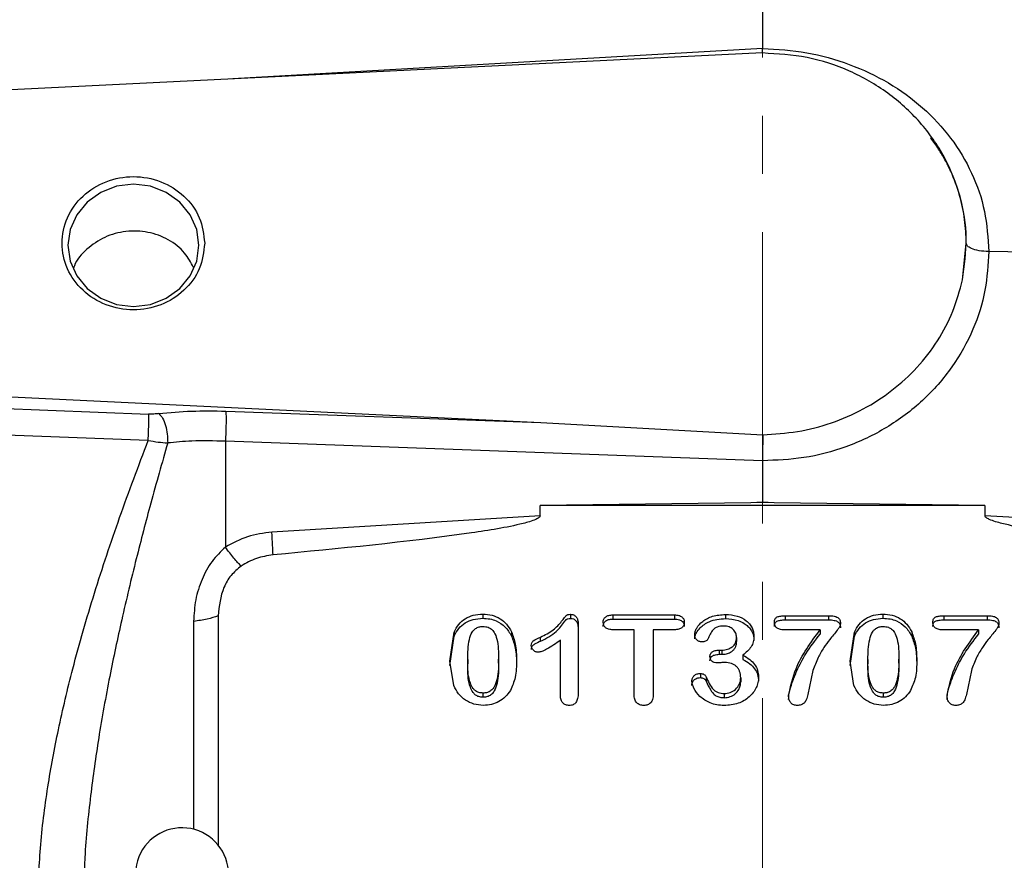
# Model space of a CAD drawing. Header units: inches. Extents: x 0.6 to 16.3, y 0.2 to 11.5.
# Tile 11 of 14: x 11.3 to 13, y 7.1 to 8.6. Entities that reach past the tile are written whole.
import ezdxf

# ---------------------------------------------------------------- set-up
doc = ezdxf.new("R2010")
doc.units = ezdxf.units.IN
doc.header["$MEASUREMENT"] = 0
doc.linetypes.add('CENTERX2', pattern=[0.8, 0.5, -0.1, 0.1, -0.1])
doc.styles.add('SLDTEXTSTYLE0', font='TXT', dxfattribs={"width": 0.75})
doc.dimstyles.new('SLDDIMSTYLE3', dxfattribs={"dimtxt": 0.137795, "dimasz": 0.14, "dimexe": 0, "dimexo": 0.0625, "dimgap": 0.034449, "dimtad": 0, "dimdec": 1, "dimlfac": 1.5, "dimrnd": 1e-09, "dimzin": 12, "dimdsep": 46, "dimtxsty": 'SLDTEXTSTYLE0', "dimblk1": 'CLOSED', "dimblk2": 'CLOSED', "dimsah": 1, "dimcen": 0.09, "dimadec": 0, "dimazin": 3, "dimtfac": 1, "dimtofl": 0, "dimtmove": 0, "dimatfit": 3, "dimldrblk": 'CLOSED', "dimfxl": 0, "dimfrac": 2, "dimtolj": 1, "dimtzin": 12, "dimarcsym": 0})

# ---------------------------------------------------------------- blocks, each defined once
blk = doc.blocks.new('_Closed')
at = {"color": 0, "linetype": 'ByBlock', "lineweight": -2}
for p, q in [((-1, 0.166667), (0, 0)), ((-1, 0.166667), (-1, -0.166667)), ((0, 0), (-1, -0.166667)), ((0, 0), (-1, 0))]:
    blk.add_line(p, q, dxfattribs=at)
blk = doc.blocks.new('_D_9')
at = {"color": 7, "linetype": 'Continuous', "lineweight": 0}
for p, q in [((14.6695, 10.3302), (14.6275, 10.3302)), ((14.6275, 10.3302), (14.6275, 10.1114)), ((14.9749, 10.3302), (15.0169, 10.3302)), ((15.0169, 10.3302), (15.0169, 10.1114)), ((15.9671, 7.7568), (15.9671, 10.1711)), ((12.5433, 10.1317), (14.5067, 10.1317)), ((15.9671, 10.1317), (15.1378, 10.1317)), ((14.6275, 10.1114), (14.6695, 10.1114)), ((15.0169, 10.1114), (14.9749, 10.1114))]:
    blk.add_line(p, q, dxfattribs=at)
at = {"color": 7, "linetype": 'Continuous', "lineweight": 18, "xscale": 0.14, "yscale": 0.14, "rotation": 180.0000000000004}
blk.add_blockref('_Closed', (12.5433, 10.1317), dxfattribs=at)
at = {"color": 7, "linetype": 'Continuous', "lineweight": 18, "xscale": 0.14, "yscale": 0.14}
blk.add_blockref('_Closed', (15.9671, 10.1317), dxfattribs=at)
at = {"color": 7, "linetype": 'Continuous', "lineweight": 18, "char_height": 0.1378, "attachment_point": 1, "style": 'SLDTEXTSTYLE0'}
for s, insert in [('130', (14.6695, 10.2891)), ('5.1', (14.6949, 10.0829))]:
    blk.add_mtext(s, dxfattribs=dict(at, insert=insert))

msp = doc.modelspace()

# ---------------------------------------------------------------- linework, layer by layer
at = {"color": 7, "linetype": 'CENTERX2', "lineweight": 18}
msp.add_line((12.5433, 3.692), (12.5433, 10.2739), dxfattribs=at)
at = {"color": 7, "linetype": 'Continuous', "lineweight": 25}
for p, q in [((12.5433, 8.5852), (12.5433, 8.5075)), ((12.5434, 8.4995), (12.5434, 8.5075)), ((12.5433, 8.4996), (10.6967, 8.4092)), ((12.8866, 8.1104), (12.8931, 8.173)), ((12.8931, 8.173), (12.8931, 8.173)), ((13.4655, 8.1519), (12.9317, 8.1586)), ((10.6967, 7.9369), (12.1629, 7.8651)), ((10.6967, 7.9109), (11.4894, 7.8798)), ((11.6218, 7.8848), (12.1629, 7.8651)), ((11.4887, 7.8345), (10.696, 7.8648)), ((12.1629, 7.8651), (12.5436, 7.8444)), ((11.6211, 7.8332), (11.6211, 7.6514)), ((12.5433, 7.7996), (11.6211, 7.8332)), ((12.5433, 7.7996), (12.5433, 7.7288)), ((12.5234, 7.7276), (12.1615, 7.723)), ((12.5433, 7.7288), (12.5234, 7.7276)), ((12.5433, 7.7278), (12.5234, 7.7276)), ((12.5433, 7.7278), (12.5433, 7.7288)), ((12.5632, 7.7276), (12.5433, 7.7288)), ((12.5632, 7.7276), (12.5433, 7.7278)), ((12.9251, 7.723), (12.5632, 7.7276)), ((12.1615, 7.7053), (12.1615, 7.723)), ((12.9251, 7.723), (12.1615, 7.723)), ((12.9251, 7.723), (12.9251, 7.7053)), ((12.1615, 7.7053), (11.7011, 7.677)), ((13.3856, 7.677), (12.9251, 7.7053)), ((11.6085, 7.5336), (11.6085, 7.138)), ((12.063, 7.5363), (12.063, 7.5292)), ((12.2137, 7.5361), (12.2137, 7.5289)), ((12.2865, 7.5351), (12.392, 7.5351)), ((12.2865, 7.5351), (12.2865, 7.528)), ((12.2865, 7.528), (12.392, 7.528)), ((12.392, 7.5351), (12.392, 7.528)), ((12.4798, 7.5358), (12.4798, 7.5287)), ((12.5824, 7.5337), (12.6568, 7.5337)), ((12.5824, 7.5337), (12.5824, 7.5265)), ((12.5824, 7.5265), (12.6568, 7.5265)), ((12.6568, 7.5337), (12.6568, 7.5265)), ((12.7501, 7.5363), (12.7501, 7.5292)), ((12.8544, 7.5337), (12.9289, 7.5337)), ((12.8544, 7.5337), (12.8544, 7.5265)), ((12.8544, 7.5265), (12.9289, 7.5265)), ((12.9289, 7.5337), (12.9289, 7.5265)), ((12.0065, 7.4554), (12.0138, 7.5055)), ((12.0138, 7.5055), (12.0138, 7.4984)), ((12.1123, 7.5059), (12.1123, 7.4987)), ((12.2268, 7.52), (12.2268, 7.4005)), ((12.3227, 7.5095), (12.2865, 7.5095)), ((12.3227, 7.3984), (12.3227, 7.5095)), ((12.3558, 7.5095), (12.3558, 7.3984)), ((12.392, 7.5095), (12.3558, 7.5095)), ((12.6422, 7.5092), (12.5824, 7.5092)), ((12.6422, 7.5092), (12.6422, 7.502)), ((12.6935, 7.4554), (12.7009, 7.5055)), ((12.7009, 7.5055), (12.7009, 7.4984)), ((12.7994, 7.5059), (12.7994, 7.4987)), ((12.9143, 7.5092), (12.8544, 7.5092)), ((12.9143, 7.5092), (12.9143, 7.502)), ((12.0065, 7.4483), (12.0138, 7.4984)), ((12.1624, 7.4898), (12.1624, 7.497)), ((12.1964, 7.3964), (12.1964, 7.4914)), ((12.4987, 7.4964), (12.4987, 7.4892)), ((12.6935, 7.4483), (12.7009, 7.4984)), ((12.469, 7.4745), (12.4735, 7.4745)), ((12.469, 7.4745), (12.469, 7.4674)), ((12.4735, 7.4745), (12.4735, 7.4674)), ((12.0132, 7.4136), (12.0065, 7.4554)), ((12.0371, 7.4585), (12.0371, 7.4513)), ((12.0902, 7.4521), (12.0902, 7.4593)), ((12.469, 7.4674), (12.4735, 7.4674)), ((12.5097, 7.4658), (12.5097, 7.4587)), ((12.7003, 7.4136), (12.6935, 7.4554)), ((12.7242, 7.4585), (12.7242, 7.4513)), ((12.7773, 7.4521), (12.7773, 7.4593)), ((12.6298, 7.4394), (12.6211, 7.3984)), ((12.9018, 7.4394), (12.8932, 7.3984)), ((12.4366, 7.4346), (12.4366, 7.4274)), ((12.4465, 7.4287), (12.4465, 7.4215)), ((12.5058, 7.4272), (12.5058, 7.42)), ((12.0636, 7.3937), (12.0636, 7.4009)), ((12.4776, 7.4), (12.4776, 7.3929)), ((12.7507, 7.3937), (12.7507, 7.4009))]:
    msp.add_line(p, q, dxfattribs=at)
at = {"color": 8, "linetype": 'Continuous', "lineweight": 25}
for p, q in [((12.5433, 8.5075), (11.634, 8.4551)), ((11.5666, 7.524), (11.5666, 7.1671))]:
    msp.add_line(p, q, dxfattribs=at)
at = {"color": 7, "linetype": 'Continuous', "lineweight": 25, "flags": 128}
msp.add_lwpolyline([(11.5757, 8.1695), (11.5719, 8.1966), (11.5606, 8.2219), (11.5428, 8.2437), (11.5195, 8.2603), (11.4924, 8.2708), (11.4633, 8.2744), (11.4342, 8.2708), (11.4071, 8.2603), (11.3838, 8.2437), (11.366, 8.2219), (11.3547, 8.1966), (11.3509, 8.1695), (11.3547, 8.1423), (11.366, 8.117), (11.3838, 8.0953), (11.4071, 8.0786), (11.4342, 8.0681), (11.4633, 8.0645), (11.4924, 8.0681), (11.5195, 8.0786), (11.5428, 8.0953), (11.5606, 8.117), (11.5719, 8.1423), (11.5757, 8.1695)], dxfattribs=at)
at = {"color": 7, "linetype": 'Continuous', "lineweight": 25}
msp.add_arc((11.5466, 7.0896), 0.08, 0, 236.8772, dxfattribs=at)
for points, knots in [([(12.5433, 8.5075), (12.5687, 8.5059), (12.6196, 8.5027), (12.693, 8.4819), (12.7606, 8.4501), (12.8197, 8.4072), (12.8683, 8.3548), (12.9042, 8.2946), (12.9273, 8.2284), (12.9302, 8.1819), (12.9317, 8.1586)], [0, 0, 0, 0, 0.126097, 0.252058, 0.377818, 0.503134, 0.627853, 0.752139, 0.876181, 1, 1, 1, 1]), ([(11.5662, 8.1314), (11.5618, 8.1401), (11.5519, 8.1592), (11.5241, 8.1806), (11.4888, 8.1937), (11.4503, 8.1951), (11.4131, 8.1849), (11.3828, 8.1638), (11.3647, 8.144), (11.361, 8.1313), (11.3606, 8.1299)], [0, 0, 0, 0, 0.118213, 0.262222, 0.406685, 0.551088, 0.695118, 0.838954, 0.982887, 1, 1, 1, 1]), ([(12.9317, 8.1586), (12.926, 8.159), (12.9146, 8.1596), (12.9019, 8.1635), (12.8945, 8.1681), (12.8935, 8.1713), (12.8931, 8.173)], [0, 0, 0, 0, 0.279848, 0.559118, 0.779509, 1, 1, 1, 1]), ([(12.9317, 8.1586), (12.9304, 8.1365), (12.9278, 8.0909), (12.9062, 8.0235), (12.8704, 7.9589), (12.82, 7.9014), (12.768, 7.8625), (12.7224, 7.838), (12.6757, 7.8187), (12.6159, 7.8025), (12.567, 7.8006), (12.5433, 7.7996)], [0, 0, 0, 0, 0.116501, 0.239952, 0.368522, 0.49982, 0.631136, 0.695512, 0.759914, 0.883429, 1, 1, 1, 1]), ([(12.5436, 7.8444), (12.5636, 7.8456), (12.6038, 7.8479), (12.6621, 7.8634), (12.7169, 7.8871), (12.7666, 7.9194), (12.8098, 7.9589), (12.845, 8.0049), (12.872, 8.0556), (12.8817, 8.0921), (12.8866, 8.1104)], [0, 0, 0, 0, 0.124979, 0.249831, 0.37492, 0.499683, 0.624787, 0.749811, 0.874943, 1, 1, 1, 1]), ([(11.4887, 7.8345), (11.4889, 7.8397), (11.4894, 7.8503), (11.4897, 7.8641), (11.4897, 7.8743), (11.4895, 7.878), (11.4894, 7.8798)], [0, 0, 0, 0, 0.279846, 0.559282, 0.779604, 1, 1, 1, 1]), ([(11.5071, 7.8805), (11.5043, 7.8802), (11.4986, 7.8797), (11.4924, 7.8798), (11.4894, 7.8798)], [0, 0, 0, 0, 0.501706, 1, 1, 1, 1]), ([(11.5071, 7.8805), (11.5255, 7.8823), (11.5624, 7.8859), (11.602, 7.8852), (11.6218, 7.8848)], [0, 0, 0, 0, 0.499968, 1, 1, 1, 1]), ([(11.5071, 7.8805), (11.5093, 7.8781), (11.5136, 7.8735), (11.5187, 7.8606), (11.5219, 7.8454), (11.522, 7.8353), (11.5221, 7.8302)], [0, 0, 0, 0, 0.250166, 0.5, 0.749834, 1, 1, 1, 1]), ([(12.5436, 7.8444), (12.5436, 7.8411), (12.5436, 7.8347), (12.5435, 7.8224), (12.5434, 7.8104), (12.5433, 7.8031), (12.5433, 7.7996)], [0, 0, 0, 0, 0.278469, 0.537955, 0.77846, 1, 1, 1, 1]), ([(11.2994, 7.0364), (11.3003, 7.0691), (11.3021, 7.1368), (11.3151, 7.2376), (11.3342, 7.3405), (11.3606, 7.4516), (11.3958, 7.5734), (11.4394, 7.7043), (11.4721, 7.7906), (11.4887, 7.8345)], [0, 0, 0, 0, 0.120024, 0.249205, 0.369646, 0.499267, 0.662186, 0.82805, 1, 1, 1, 1]), ([(11.5221, 7.8302), (11.5123, 7.7958), (11.4936, 7.73), (11.4672, 7.6287), (11.4434, 7.5296), (11.4216, 7.427), (11.4034, 7.3264), (11.3888, 7.2226), (11.3787, 7.1215), (11.3773, 7.0534), (11.3766, 7.0209)], [0, 0, 0, 0, 0.132276, 0.252755, 0.383693, 0.503714, 0.633254, 0.753564, 0.882241, 1, 1, 1, 1]), ([(11.4887, 7.8345), (11.4945, 7.8335), (11.506, 7.8315), (11.5167, 7.8306), (11.5221, 7.8302)], [0, 0, 0, 0, 0.50124, 1, 1, 1, 1]), ([(11.6211, 7.8332), (11.6016, 7.8337), (11.5674, 7.8344), (11.5357, 7.8315), (11.5221, 7.8302)], [0, 0, 0, 0, 0.569736, 1, 1, 1, 1]), ([(12.1615, 7.7053), (12.1615, 7.7051), (12.1614, 7.7045), (12.1609, 7.7034), (12.1587, 7.7012), (12.1492, 7.6964), (12.1108, 7.686), (11.9605, 7.6625), (11.8168, 7.6489), (11.703, 7.6381)], [0, 0, 0, 0, 0.001753, 0.003662, 0.008308, 0.022226, 0.071773, 0.264734, 1, 1, 1, 1]), ([(13.3836, 7.6381), (13.2698, 7.6489), (13.1261, 7.6625), (12.9758, 7.686), (12.9374, 7.6964), (12.9279, 7.7012), (12.9257, 7.7034), (12.9252, 7.7045), (12.9251, 7.7051), (12.9251, 7.7053)], [0, 0, 0, 0, 0.735265, 0.928226, 0.977772, 0.991689, 0.996336, 0.998246, 1, 1, 1, 1]), ([(11.7011, 7.677), (11.6869, 7.6753), (11.6584, 7.6717), (11.6336, 7.6582), (11.6211, 7.6514)], [0, 0, 0, 0, 0.5000238, 1, 1, 1, 1]), ([(11.6211, 7.6514), (11.6131, 7.6436), (11.5965, 7.6274), (11.5799, 7.5958), (11.5687, 7.5607), (11.5673, 7.5364), (11.5666, 7.524)], [0, 0, 0, 0, 0.231235, 0.47735, 0.734702, 1, 1, 1, 1]), ([(11.6483, 7.6189), (11.6443, 7.623), (11.6362, 7.6311), (11.6262, 7.6447), (11.6211, 7.6514)], [0, 0, 0, 0, 0.499884, 1, 1, 1, 1]), ([(11.703, 7.6381), (11.6932, 7.6365), (11.6736, 7.6335), (11.6568, 7.6238), (11.6483, 7.6189)], [0, 0, 0, 0, 0.50001, 1, 1, 1, 1]), ([(11.6483, 7.6189), (11.6422, 7.6138), (11.6298, 7.6034), (11.6132, 7.5747), (11.6104, 7.5503), (11.6085, 7.5336)], [0, 0, 0, 0, 0.240065, 0.482608, 1, 1, 1, 1]), ([(12.0138, 7.5055), (12.0162, 7.5102), (12.0208, 7.519), (12.0325, 7.5291), (12.0469, 7.5354), (12.0575, 7.536), (12.063, 7.5363)], [0, 0, 0, 0, 0.259667, 0.499925, 0.740143, 1, 1, 1, 1]), ([(12.0138, 7.4984), (12.0162, 7.503), (12.0209, 7.5119), (12.0325, 7.5219), (12.0469, 7.5282), (12.0575, 7.5288), (12.063, 7.5292)], [0, 0, 0, 0, 0.259872, 0.500088, 0.740313, 1, 1, 1, 1]), ([(12.063, 7.5363), (12.0684, 7.536), (12.0788, 7.5353), (12.0931, 7.5291), (12.1048, 7.5192), (12.1098, 7.5105), (12.1123, 7.5059)], [0, 0, 0, 0, 0.25669, 0.497206, 0.736933, 1, 1, 1, 1]), ([(12.063, 7.5292), (12.0671, 7.529), (12.075, 7.5286), (12.0885, 7.5244), (12.1027, 7.5151), (12.1091, 7.5043), (12.1123, 7.4987)], [0, 0, 0, 0, 0.195859, 0.379189, 0.675791, 1, 1, 1, 1]), ([(12.1624, 7.497), (12.17, 7.5007), (12.1839, 7.5075), (12.196, 7.521), (12.2028, 7.5297), (12.2057, 7.5336), (12.2077, 7.5351), (12.2101, 7.536), (12.2122, 7.536), (12.2137, 7.5361)], [0, 0, 0, 0, 0.375049, 0.689225, 0.817867, 0.887755, 0.909013, 0.934027, 1, 1, 1, 1]), ([(12.1624, 7.4898), (12.1719, 7.4948), (12.1886, 7.5035), (12.2002, 7.5191), (12.2058, 7.5265), (12.2076, 7.5279), (12.2101, 7.5288), (12.2122, 7.5289), (12.2137, 7.5289)], [0, 0, 0, 0, 0.476188, 0.830857, 0.88667, 0.904885, 0.935045, 1, 1, 1, 1]), ([(12.2137, 7.5361), (12.2147, 7.536), (12.2165, 7.5359), (12.2191, 7.5351), (12.2214, 7.5337), (12.2241, 7.5311), (12.2264, 7.5264), (12.2267, 7.5223), (12.2268, 7.52)], [0, 0, 0, 0, 0.1172728, 0.2274745, 0.3368092, 0.4516216, 0.7016876, 1, 1, 1, 1]), ([(12.2137, 7.5289), (12.2154, 7.5288), (12.2179, 7.5286), (12.2207, 7.527), (12.2227, 7.5253), (12.2245, 7.523), (12.2264, 7.5189), (12.2266, 7.5153), (12.2268, 7.5129)], [0, 0, 0, 0, 0.204604, 0.302397, 0.403001, 0.535327, 0.675388, 1, 1, 1, 1]), ([(12.2697, 7.5223), (12.2698, 7.5233), (12.2698, 7.5251), (12.2707, 7.5276), (12.2721, 7.5299), (12.274, 7.5318), (12.2764, 7.5333), (12.2806, 7.5348), (12.2841, 7.535), (12.2865, 7.5351)], [0, 0, 0, 0, 0.122969, 0.236851, 0.347078, 0.459609, 0.577415, 0.703877, 1, 1, 1, 1]), ([(12.2697, 7.5152), (12.2698, 7.5168), (12.2701, 7.5192), (12.2716, 7.522), (12.2733, 7.524), (12.2756, 7.5257), (12.2801, 7.5276), (12.2839, 7.5278), (12.2865, 7.528)], [0, 0, 0, 0, 0.2129301, 0.311831, 0.4109209, 0.540223, 0.6774582, 1, 1, 1, 1]), ([(12.2865, 7.5095), (12.284, 7.5096), (12.2804, 7.5098), (12.2762, 7.5114), (12.2738, 7.5129), (12.272, 7.5148), (12.2701, 7.5179), (12.2699, 7.5205), (12.2697, 7.5223)], [0, 0, 0, 0, 0.3051934, 0.4323454, 0.5488616, 0.659314, 0.7679547, 1, 1, 1, 1]), ([(12.392, 7.5351), (12.3946, 7.535), (12.3982, 7.5348), (12.4024, 7.5333), (12.4049, 7.5317), (12.4067, 7.5297), (12.4085, 7.5267), (12.4088, 7.5241), (12.409, 7.5223)], [0, 0, 0, 0, 0.308148, 0.436091, 0.553143, 0.663822, 0.771947, 1, 1, 1, 1]), ([(12.392, 7.528), (12.3949, 7.5278), (12.399, 7.5276), (12.4035, 7.5255), (12.4063, 7.5233), (12.4086, 7.5197), (12.4088, 7.5167), (12.409, 7.5152)], [0, 0, 0, 0, 0.351165, 0.481513, 0.607128, 0.797797, 1, 1, 1, 1]), ([(12.409, 7.5223), (12.4088, 7.5205), (12.4085, 7.5179), (12.4067, 7.5149), (12.4048, 7.5129), (12.4024, 7.5114), (12.3981, 7.5098), (12.3945, 7.5096), (12.392, 7.5095)], [0, 0, 0, 0, 0.230984, 0.339706, 0.450718, 0.567515, 0.694876, 1, 1, 1, 1]), ([(12.4268, 7.501), (12.427, 7.5028), (12.4274, 7.5069), (12.4314, 7.5152), (12.4407, 7.5253), (12.4582, 7.5343), (12.4722, 7.5353), (12.4798, 7.5358)], [0, 0, 0, 0, 0.085442, 0.181765, 0.408007, 0.680215, 1, 1, 1, 1]), ([(12.4268, 7.4938), (12.427, 7.4955), (12.4273, 7.4991), (12.4302, 7.5057), (12.4374, 7.5152), (12.4499, 7.5233), (12.4653, 7.528), (12.4749, 7.5284), (12.4798, 7.5287)], [0, 0, 0, 0, 0.076892, 0.162008, 0.322265, 0.595575, 0.79161, 1, 1, 1, 1]), ([(12.4798, 7.5358), (12.4865, 7.5354), (12.4992, 7.5345), (12.5132, 7.5274), (12.5212, 7.5197), (12.5255, 7.5132), (12.5281, 7.5059), (12.5284, 7.5008), (12.5286, 7.4982)], [0, 0, 0, 0, 0.284241, 0.535843, 0.653931, 0.768423, 0.882512, 1, 1, 1, 1]), ([(12.4798, 7.5287), (12.4871, 7.5281), (12.4985, 7.5273), (12.5111, 7.5212), (12.5183, 7.5156), (12.5238, 7.5092), (12.5278, 7.5009), (12.5283, 7.4943), (12.5286, 7.491)], [0, 0, 0, 0, 0.3076971, 0.4779185, 0.59334, 0.7038657, 0.8495747, 1, 1, 1, 1]), ([(12.5637, 7.5223), (12.5638, 7.5234), (12.5639, 7.5254), (12.5648, 7.5282), (12.5664, 7.5303), (12.5696, 7.5322), (12.5751, 7.5334), (12.5797, 7.5336), (12.5824, 7.5337)], [0, 0, 0, 0, 0.136118, 0.251353, 0.353976, 0.455393, 0.693594, 1, 1, 1, 1]), ([(12.5637, 7.5152), (12.5638, 7.5162), (12.5639, 7.5181), (12.5647, 7.5207), (12.566, 7.5228), (12.5691, 7.525), (12.5748, 7.5262), (12.5797, 7.5264), (12.5824, 7.5265)], [0, 0, 0, 0, 0.128297, 0.237684, 0.334651, 0.428312, 0.689477, 1, 1, 1, 1]), ([(12.5824, 7.5092), (12.5796, 7.5093), (12.5748, 7.5095), (12.5692, 7.5115), (12.5662, 7.5141), (12.5648, 7.5165), (12.5639, 7.5193), (12.5638, 7.5213), (12.5637, 7.5223)], [0, 0, 0, 0, 0.307521, 0.546409, 0.652103, 0.758325, 0.872315, 1, 1, 1, 1]), ([(12.6568, 7.5337), (12.6599, 7.5336), (12.6653, 7.5334), (12.6714, 7.5315), (12.6746, 7.5288), (12.6761, 7.5263), (12.677, 7.5234), (12.6771, 7.5213), (12.6771, 7.5201)], [0, 0, 0, 0, 0.3242241, 0.5604287, 0.6602977, 0.762149, 0.8734482, 1, 1, 1, 1]), ([(12.6568, 7.5265), (12.6601, 7.5264), (12.6645, 7.5263), (12.6699, 7.5248), (12.6727, 7.5233), (12.6748, 7.5213), (12.6768, 7.518), (12.677, 7.515), (12.6771, 7.513)], [0, 0, 0, 0, 0.336245, 0.467233, 0.578597, 0.674157, 0.772382, 1, 1, 1, 1]), ([(12.7009, 7.5055), (12.7033, 7.5102), (12.7079, 7.519), (12.7196, 7.5291), (12.734, 7.5354), (12.7446, 7.536), (12.7501, 7.5363)], [0, 0, 0, 0, 0.2596674, 0.4999246, 0.740143, 1, 1, 1, 1]), ([(12.7009, 7.4984), (12.7033, 7.503), (12.7079, 7.5119), (12.7196, 7.5219), (12.734, 7.5282), (12.7446, 7.5288), (12.7501, 7.5292)], [0, 0, 0, 0, 0.259872, 0.500088, 0.740313, 1, 1, 1, 1]), ([(12.7501, 7.5363), (12.7554, 7.536), (12.7659, 7.5353), (12.7802, 7.5291), (12.7919, 7.5192), (12.7968, 7.5105), (12.7994, 7.5059)], [0, 0, 0, 0, 0.25669, 0.497206, 0.736933, 1, 1, 1, 1]), ([(12.7501, 7.5292), (12.7542, 7.529), (12.7621, 7.5286), (12.7756, 7.5244), (12.7898, 7.5151), (12.7961, 7.5043), (12.7994, 7.4987)], [0, 0, 0, 0, 0.195859, 0.379189, 0.675791, 1, 1, 1, 1]), ([(12.8358, 7.5223), (12.8358, 7.5234), (12.8359, 7.5254), (12.8368, 7.5282), (12.8384, 7.5303), (12.8417, 7.5322), (12.8471, 7.5334), (12.8518, 7.5336), (12.8544, 7.5337)], [0, 0, 0, 0, 0.136118, 0.251353, 0.353976, 0.455393, 0.693594, 1, 1, 1, 1]), ([(12.8358, 7.5152), (12.8358, 7.5162), (12.8359, 7.5181), (12.8367, 7.5207), (12.8381, 7.5228), (12.8412, 7.525), (12.8469, 7.5262), (12.8518, 7.5264), (12.8544, 7.5265)], [0, 0, 0, 0, 0.128297, 0.237684, 0.334651, 0.428312, 0.689477, 1, 1, 1, 1]), ([(12.8544, 7.5092), (12.8517, 7.5093), (12.8468, 7.5095), (12.8412, 7.5115), (12.8383, 7.5141), (12.8368, 7.5165), (12.8359, 7.5193), (12.8358, 7.5213), (12.8358, 7.5223)], [0, 0, 0, 0, 0.307521, 0.546409, 0.652103, 0.758325, 0.872315, 1, 1, 1, 1]), ([(12.9289, 7.5337), (12.932, 7.5336), (12.9373, 7.5334), (12.9435, 7.5315), (12.9466, 7.5288), (12.9481, 7.5263), (12.949, 7.5234), (12.9491, 7.5213), (12.9492, 7.5201)], [0, 0, 0, 0, 0.324224, 0.560429, 0.660298, 0.762149, 0.873448, 1, 1, 1, 1]), ([(12.9289, 7.5265), (12.9321, 7.5264), (12.9366, 7.5263), (12.9419, 7.5248), (12.9448, 7.5233), (12.9468, 7.5213), (12.9488, 7.518), (12.949, 7.515), (12.9492, 7.513)], [0, 0, 0, 0, 0.336245, 0.467233, 0.578597, 0.674157, 0.772382, 1, 1, 1, 1]), ([(12.0371, 7.4585), (12.0374, 7.4701), (12.0377, 7.4861), (12.0432, 7.5038), (12.049, 7.5108), (12.0548, 7.5141), (12.0598, 7.5151), (12.0626, 7.5152), (12.0633, 7.5152)], [0, 0, 0, 0, 0.505959, 0.699338, 0.792228, 0.885749, 0.970723, 1, 1, 1, 1]), ([(12.0633, 7.5152), (12.0665, 7.515), (12.0717, 7.5146), (12.0784, 7.5106), (12.0839, 7.5038), (12.09, 7.4865), (12.0901, 7.4708), (12.0902, 7.4593)], [0, 0, 0, 0, 0.126491, 0.212155, 0.31637, 0.496287, 1, 1, 1, 1]), ([(12.1123, 7.5059), (12.1148, 7.4991), (12.1205, 7.4833), (12.1208, 7.4667), (12.1209, 7.4573)], [0, 0, 0, 0, 0.435465, 1, 1, 1, 1]), ([(12.4767, 7.5159), (12.4729, 7.5157), (12.4675, 7.5154), (12.4616, 7.5124), (12.4547, 7.5061), (12.4518, 7.4991), (12.4494, 7.4932)], [0, 0, 0, 0, 0.283743, 0.400474, 0.504922, 1, 1, 1, 1]), ([(12.4987, 7.4964), (12.4984, 7.4989), (12.4979, 7.504), (12.4938, 7.5094), (12.4896, 7.5128), (12.4843, 7.5154), (12.4798, 7.5157), (12.4767, 7.5159)], [0, 0, 0, 0, 0.239152, 0.479096, 0.60367, 0.728369, 1, 1, 1, 1]), ([(12.588, 7.397), (12.5915, 7.4126), (12.6006, 7.4534), (12.6263, 7.4878), (12.6422, 7.5092)], [0, 0, 0, 0, 0.380583, 1, 1, 1, 1]), ([(12.6771, 7.5201), (12.677, 7.5194), (12.6768, 7.5171), (12.6748, 7.5131), (12.6688, 7.5047), (12.6591, 7.4937), (12.6478, 7.4783), (12.6376, 7.4606), (12.6326, 7.447), (12.6298, 7.4394)], [0, 0, 0, 0, 0.025665, 0.074526, 0.138278, 0.353372, 0.533757, 0.742244, 1, 1, 1, 1]), ([(12.7242, 7.4585), (12.7244, 7.4701), (12.7248, 7.4861), (12.7303, 7.5038), (12.7361, 7.5108), (12.7419, 7.5141), (12.7469, 7.5151), (12.7497, 7.5152), (12.7504, 7.5152)], [0, 0, 0, 0, 0.505959, 0.699338, 0.792228, 0.885749, 0.970723, 1, 1, 1, 1]), ([(12.7504, 7.5152), (12.7536, 7.515), (12.7588, 7.5146), (12.7655, 7.5106), (12.771, 7.5038), (12.7771, 7.4865), (12.7772, 7.4708), (12.7773, 7.4593)], [0, 0, 0, 0, 0.126491, 0.212155, 0.31637, 0.496287, 1, 1, 1, 1]), ([(12.7994, 7.5059), (12.8019, 7.4991), (12.8076, 7.4833), (12.8078, 7.4667), (12.808, 7.4573)], [0, 0, 0, 0, 0.435465, 1, 1, 1, 1]), ([(12.8601, 7.397), (12.8636, 7.4126), (12.8727, 7.4534), (12.8983, 7.4878), (12.9143, 7.5092)], [0, 0, 0, 0, 0.380583, 1, 1, 1, 1]), ([(12.9492, 7.5201), (12.9491, 7.5194), (12.9488, 7.5171), (12.9468, 7.5131), (12.9408, 7.5047), (12.9311, 7.4937), (12.9199, 7.4783), (12.9096, 7.4606), (12.9046, 7.447), (12.9018, 7.4394)], [0, 0, 0, 0, 0.025665, 0.0745259, 0.1382784, 0.3533723, 0.5337575, 0.7422437, 1, 1, 1, 1]), ([(12.1123, 7.4987), (12.1148, 7.4919), (12.1205, 7.4761), (12.1208, 7.4595), (12.1209, 7.4501)], [0, 0, 0, 0, 0.435474, 1, 1, 1, 1]), ([(12.1462, 7.4826), (12.1464, 7.4842), (12.1465, 7.4865), (12.1481, 7.4891), (12.1528, 7.4931), (12.1579, 7.4952), (12.1624, 7.497)], [0, 0, 0, 0, 0.210704, 0.3035899, 0.3954841, 1, 1, 1, 1]), ([(12.1624, 7.4898), (12.1588, 7.4882), (12.1543, 7.4862), (12.1493, 7.4831), (12.1474, 7.481), (12.1464, 7.4783), (12.1463, 7.4764), (12.1462, 7.4754)], [0, 0, 0, 0, 0.502157, 0.627204, 0.750172, 0.865107, 1, 1, 1, 1]), ([(12.1964, 7.4914), (12.1887, 7.4861), (12.1784, 7.4791), (12.1653, 7.4722), (12.1602, 7.4714), (12.1581, 7.471)], [0, 0, 0, 0, 0.649118, 0.859533, 1, 1, 1, 1]), ([(12.4387, 7.4886), (12.438, 7.4887), (12.4365, 7.4888), (12.4336, 7.4897), (12.431, 7.4915), (12.4289, 7.4938), (12.4272, 7.4967), (12.427, 7.4992), (12.4268, 7.501)], [0, 0, 0, 0, 0.1108958, 0.2223427, 0.463804, 0.5922818, 0.7207987, 1, 1, 1, 1]), ([(12.4494, 7.4932), (12.4492, 7.4929), (12.4488, 7.4922), (12.4476, 7.4909), (12.4454, 7.4897), (12.4422, 7.4888), (12.4399, 7.4887), (12.4387, 7.4886)], [0, 0, 0, 0, 0.10274, 0.207874, 0.439997, 0.703387, 1, 1, 1, 1]), ([(12.4735, 7.4745), (12.4767, 7.4748), (12.4831, 7.4753), (12.4902, 7.479), (12.4947, 7.4831), (12.497, 7.487), (12.4985, 7.4915), (12.4986, 7.4947), (12.4987, 7.4964)], [0, 0, 0, 0, 0.2521132, 0.4935015, 0.6141044, 0.734117, 0.8606988, 1, 1, 1, 1]), ([(12.4735, 7.4674), (12.4761, 7.4675), (12.4812, 7.4678), (12.4878, 7.4705), (12.4929, 7.474), (12.4964, 7.4783), (12.4984, 7.4835), (12.4986, 7.4872), (12.4987, 7.4892)], [0, 0, 0, 0, 0.203255, 0.396116, 0.548624, 0.689548, 0.836601, 1, 1, 1, 1]), ([(12.5286, 7.4982), (12.5284, 7.4949), (12.528, 7.4887), (12.5225, 7.4768), (12.5149, 7.4703), (12.5097, 7.4658)], [0, 0, 0, 0, 0.255191, 0.488667, 1, 1, 1, 1]), ([(12.588, 7.3899), (12.5883, 7.3933), (12.589, 7.4033), (12.5944, 7.4197), (12.6035, 7.4426), (12.6182, 7.4712), (12.6336, 7.491), (12.6422, 7.502)], [0, 0, 0, 0, 0.082819, 0.240118, 0.411825, 0.67234, 1, 1, 1, 1]), ([(12.7994, 7.4987), (12.8019, 7.4919), (12.8076, 7.4761), (12.8078, 7.4595), (12.808, 7.4501)], [0, 0, 0, 0, 0.435474, 1, 1, 1, 1]), ([(12.8601, 7.3899), (12.8603, 7.3933), (12.861, 7.4033), (12.8664, 7.4197), (12.8756, 7.4426), (12.8902, 7.4712), (12.9057, 7.491), (12.9143, 7.502)], [0, 0, 0, 0, 0.082819, 0.240118, 0.411825, 0.67234, 1, 1, 1, 1]), ([(12.1581, 7.471), (12.1574, 7.4711), (12.1558, 7.4712), (12.1529, 7.4721), (12.1497, 7.4744), (12.1468, 7.4781), (12.1464, 7.4811), (12.1462, 7.4826)], [0, 0, 0, 0, 0.120876, 0.240035, 0.492805, 0.748475, 1, 1, 1, 1]), ([(12.4529, 7.4634), (12.453, 7.4642), (12.4531, 7.4657), (12.4538, 7.4679), (12.4551, 7.4699), (12.4569, 7.4715), (12.4592, 7.4729), (12.4632, 7.4743), (12.4666, 7.4744), (12.469, 7.4745)], [0, 0, 0, 0, 0.1129, 0.219467, 0.32529, 0.436068, 0.554823, 0.68556, 1, 1, 1, 1]), ([(12.0636, 7.4009), (12.0611, 7.4011), (12.0565, 7.4014), (12.0505, 7.4044), (12.0452, 7.4099), (12.0383, 7.4247), (12.0373, 7.4419), (12.0371, 7.4554), (12.0371, 7.4585)], [0, 0, 0, 0, 0.100132, 0.183832, 0.267377, 0.415926, 0.867412, 1, 1, 1, 1]), ([(12.0902, 7.4593), (12.0902, 7.4478), (12.0901, 7.4316), (12.0844, 7.4137), (12.0788, 7.4059), (12.0729, 7.4022), (12.0676, 7.401), (12.0645, 7.4009), (12.0636, 7.4009)], [0, 0, 0, 0, 0.486418, 0.687943, 0.783628, 0.880477, 0.962371, 1, 1, 1, 1]), ([(12.1209, 7.4573), (12.1209, 7.4473), (12.1208, 7.4293), (12.1136, 7.4127), (12.1104, 7.4054)], [0, 0, 0, 0, 0.555597, 1, 1, 1, 1]), ([(12.4529, 7.4562), (12.4531, 7.4576), (12.4533, 7.4602), (12.4555, 7.4632), (12.4581, 7.4651), (12.4623, 7.467), (12.4661, 7.4672), (12.469, 7.4674)], [0, 0, 0, 0, 0.191152, 0.374872, 0.498585, 0.627347, 1, 1, 1, 1]), ([(12.4659, 7.4526), (12.464, 7.4527), (12.4613, 7.4528), (12.4581, 7.4541), (12.4562, 7.4554), (12.4548, 7.457), (12.4533, 7.4596), (12.4531, 7.4619), (12.4529, 7.4634)], [0, 0, 0, 0, 0.282277, 0.405027, 0.52156, 0.634231, 0.748013, 1, 1, 1, 1]), ([(12.5097, 7.4658), (12.5137, 7.4635), (12.5214, 7.4592), (12.5301, 7.4502), (12.5356, 7.4398), (12.5361, 7.4323), (12.5365, 7.4285)], [0, 0, 0, 0, 0.279786, 0.527179, 0.760167, 1, 1, 1, 1]), ([(12.5097, 7.4587), (12.5137, 7.4564), (12.5214, 7.452), (12.5301, 7.443), (12.5356, 7.4326), (12.5361, 7.4252), (12.5365, 7.4214)], [0, 0, 0, 0, 0.279783, 0.527175, 0.760164, 1, 1, 1, 1]), ([(12.7507, 7.4009), (12.7482, 7.4011), (12.7436, 7.4014), (12.7376, 7.4044), (12.7323, 7.4099), (12.7254, 7.4247), (12.7244, 7.4419), (12.7242, 7.4554), (12.7242, 7.4585)], [0, 0, 0, 0, 0.100132, 0.183832, 0.267377, 0.415926, 0.867412, 1, 1, 1, 1]), ([(12.7773, 7.4593), (12.7773, 7.4478), (12.7771, 7.4316), (12.7715, 7.4137), (12.7659, 7.4059), (12.76, 7.4022), (12.7546, 7.401), (12.7516, 7.4009), (12.7507, 7.4009)], [0, 0, 0, 0, 0.486418, 0.687943, 0.783628, 0.880477, 0.962371, 1, 1, 1, 1]), ([(12.808, 7.4573), (12.808, 7.4473), (12.8079, 7.4293), (12.8007, 7.4127), (12.7975, 7.4054)], [0, 0, 0, 0, 0.555597, 1, 1, 1, 1]), ([(12.0636, 7.3937), (12.0611, 7.3939), (12.0565, 7.3942), (12.0505, 7.3972), (12.0452, 7.4027), (12.0383, 7.4175), (12.0373, 7.4347), (12.0371, 7.4482), (12.0371, 7.4513)], [0, 0, 0, 0, 0.100132, 0.183832, 0.267377, 0.415926, 0.867412, 1, 1, 1, 1]), ([(12.0902, 7.4521), (12.0902, 7.4407), (12.0901, 7.4244), (12.0844, 7.4065), (12.0788, 7.3988), (12.0729, 7.395), (12.0676, 7.3938), (12.0645, 7.3937), (12.0636, 7.3937)], [0, 0, 0, 0, 0.486418, 0.687943, 0.783628, 0.880477, 0.962371, 1, 1, 1, 1]), ([(12.4788, 7.4534), (12.4765, 7.4533), (12.4729, 7.4531), (12.4686, 7.4527), (12.4666, 7.4526), (12.4659, 7.4526)], [0, 0, 0, 0, 0.534795, 0.832332, 1, 1, 1, 1]), ([(12.5058, 7.4272), (12.5055, 7.4309), (12.5051, 7.4363), (12.502, 7.4427), (12.4988, 7.4466), (12.4948, 7.4496), (12.4883, 7.4527), (12.4826, 7.4531), (12.4788, 7.4534)], [0, 0, 0, 0, 0.269866, 0.390061, 0.506848, 0.622544, 0.739866, 1, 1, 1, 1]), ([(12.7507, 7.3937), (12.7482, 7.3939), (12.7436, 7.3942), (12.7376, 7.3972), (12.7323, 7.4027), (12.7254, 7.4175), (12.7244, 7.4347), (12.7242, 7.4482), (12.7242, 7.4513)], [0, 0, 0, 0, 0.100132, 0.183832, 0.267377, 0.415926, 0.867412, 1, 1, 1, 1]), ([(12.7773, 7.4521), (12.7773, 7.4407), (12.7771, 7.4244), (12.7715, 7.4065), (12.7659, 7.3988), (12.76, 7.395), (12.7546, 7.3938), (12.7516, 7.3937), (12.7507, 7.3937)], [0, 0, 0, 0, 0.486418, 0.687943, 0.783628, 0.880477, 0.962371, 1, 1, 1, 1]), ([(12.422, 7.4212), (12.4222, 7.423), (12.4225, 7.4258), (12.4243, 7.429), (12.4267, 7.4316), (12.4309, 7.4341), (12.4347, 7.4344), (12.4366, 7.4346)], [0, 0, 0, 0, 0.259815, 0.3810869, 0.5035778, 0.744566, 1, 1, 1, 1]), ([(12.422, 7.414), (12.4221, 7.4155), (12.4223, 7.4184), (12.4247, 7.4226), (12.4282, 7.4255), (12.4325, 7.4272), (12.4352, 7.4273), (12.4366, 7.4274)], [0, 0, 0, 0, 0.211202, 0.405419, 0.643628, 0.816532, 1, 1, 1, 1]), ([(12.4774, 7.3795), (12.4731, 7.3797), (12.4649, 7.3801), (12.4503, 7.3846), (12.4357, 7.3937), (12.4267, 7.406), (12.4227, 7.4152), (12.4222, 7.4194), (12.422, 7.4212)], [0, 0, 0, 0, 0.164104, 0.317071, 0.591704, 0.827654, 0.924991, 1, 1, 1, 1]), ([(12.4366, 7.4346), (12.4377, 7.4345), (12.4398, 7.4343), (12.4427, 7.433), (12.4452, 7.4312), (12.446, 7.4295), (12.4465, 7.4287)], [0, 0, 0, 0, 0.2507671, 0.5133196, 0.7665675, 1, 1, 1, 1]), ([(12.4366, 7.4274), (12.4376, 7.4273), (12.4396, 7.4272), (12.4425, 7.4259), (12.4451, 7.4241), (12.446, 7.4223), (12.4465, 7.4215)], [0, 0, 0, 0, 0.2407273, 0.488828, 0.7572086, 1, 1, 1, 1]), ([(12.4465, 7.4287), (12.4497, 7.4209), (12.4536, 7.4116), (12.4625, 7.4039), (12.4686, 7.4007), (12.474, 7.4003), (12.4776, 7.4)], [0, 0, 0, 0, 0.5586865, 0.6637127, 0.7688237, 1, 1, 1, 1]), ([(12.4465, 7.4215), (12.4488, 7.4161), (12.4519, 7.409), (12.4579, 7.4007), (12.463, 7.3961), (12.47, 7.3933), (12.475, 7.393), (12.4776, 7.3929)], [0, 0, 0, 0, 0.391866, 0.524525, 0.683001, 0.832951, 1, 1, 1, 1]), ([(12.5365, 7.4285), (12.5363, 7.4254), (12.5359, 7.4191), (12.5327, 7.41), (12.5276, 7.4015), (12.518, 7.3914), (12.5013, 7.3815), (12.4856, 7.3802), (12.4774, 7.3795)], [0, 0, 0, 0, 0.1149628, 0.2305724, 0.3478887, 0.4685149, 0.7211481, 1, 1, 1, 1]), ([(12.4776, 7.4), (12.4811, 7.4004), (12.4881, 7.4011), (12.4976, 7.4069), (12.5031, 7.4143), (12.5055, 7.4214), (12.5057, 7.4252), (12.5058, 7.4272)], [0, 0, 0, 0, 0.230149, 0.469795, 0.726194, 0.858691, 1, 1, 1, 1]), ([(12.0639, 7.3798), (12.0584, 7.3802), (12.0476, 7.381), (12.0329, 7.3883), (12.0206, 7.3991), (12.0157, 7.4087), (12.0132, 7.4136)], [0, 0, 0, 0, 0.24604, 0.48929, 0.738141, 1, 1, 1, 1]), ([(12.1104, 7.4054), (12.1077, 7.4016), (12.1024, 7.3941), (12.091, 7.386), (12.078, 7.3807), (12.0686, 7.3801), (12.0639, 7.3798)], [0, 0, 0, 0, 0.257881, 0.504694, 0.748934, 1, 1, 1, 1]), ([(12.4776, 7.3929), (12.4811, 7.3932), (12.4879, 7.394), (12.4968, 7.3992), (12.5024, 7.406), (12.5054, 7.4132), (12.5057, 7.4177), (12.5058, 7.42)], [0, 0, 0, 0, 0.234084, 0.449571, 0.679573, 0.835452, 1, 1, 1, 1]), ([(12.751, 7.3798), (12.7455, 7.3802), (12.7347, 7.381), (12.72, 7.3883), (12.7077, 7.3991), (12.7028, 7.4087), (12.7003, 7.4136)], [0, 0, 0, 0, 0.24604, 0.48929, 0.738141, 1, 1, 1, 1]), ([(12.7975, 7.4054), (12.7948, 7.4016), (12.7895, 7.3941), (12.7781, 7.386), (12.7651, 7.3807), (12.7557, 7.3801), (12.751, 7.3798)], [0, 0, 0, 0, 0.257881, 0.504694, 0.748934, 1, 1, 1, 1]), ([(12.2115, 7.3795), (12.2094, 7.3797), (12.2063, 7.38), (12.2027, 7.3819), (12.2004, 7.3838), (12.1986, 7.3862), (12.1967, 7.3904), (12.1965, 7.3939), (12.1964, 7.3964)], [0, 0, 0, 0, 0.235713, 0.346397, 0.459152, 0.576754, 0.702972, 1, 1, 1, 1]), ([(12.2268, 7.4005), (12.2267, 7.3974), (12.2264, 7.392), (12.224, 7.3858), (12.2209, 7.3824), (12.2182, 7.3807), (12.215, 7.3797), (12.2127, 7.3796), (12.2115, 7.3795)], [0, 0, 0, 0, 0.321288, 0.568011, 0.674165, 0.776813, 0.883233, 1, 1, 1, 1]), ([(12.3394, 7.3795), (12.3371, 7.3797), (12.3337, 7.38), (12.3298, 7.3821), (12.3272, 7.3842), (12.3252, 7.3869), (12.3231, 7.3916), (12.3229, 7.3956), (12.3227, 7.3984)], [0, 0, 0, 0, 0.230579, 0.340414, 0.453137, 0.571154, 0.698373, 1, 1, 1, 1]), ([(12.3558, 7.3984), (12.3557, 7.3955), (12.3554, 7.3915), (12.3534, 7.3868), (12.3514, 7.3841), (12.3489, 7.3821), (12.345, 7.38), (12.3417, 7.3797), (12.3394, 7.3795)], [0, 0, 0, 0, 0.305691, 0.43357, 0.551334, 0.662965, 0.771705, 1, 1, 1, 1]), ([(12.603, 7.3795), (12.6019, 7.3796), (12.5998, 7.3797), (12.5969, 7.3805), (12.5942, 7.382), (12.592, 7.384), (12.5902, 7.3865), (12.5884, 7.3908), (12.5882, 7.3945), (12.588, 7.397)], [0, 0, 0, 0, 0.120455, 0.232575, 0.341779, 0.453911, 0.571929, 0.699382, 1, 1, 1, 1]), ([(12.6211, 7.3984), (12.6204, 7.3953), (12.6191, 7.3901), (12.6157, 7.3844), (12.6122, 7.3818), (12.6085, 7.3799), (12.6052, 7.3797), (12.603, 7.3795)], [0, 0, 0, 0, 0.336424, 0.57912, 0.680397, 0.781471, 1, 1, 1, 1]), ([(12.8751, 7.3795), (12.874, 7.3796), (12.8719, 7.3797), (12.8689, 7.3805), (12.8663, 7.382), (12.864, 7.384), (12.8622, 7.3865), (12.8604, 7.3908), (12.8602, 7.3945), (12.8601, 7.397)], [0, 0, 0, 0, 0.120455, 0.232575, 0.341779, 0.453911, 0.571929, 0.699382, 1, 1, 1, 1]), ([(12.8932, 7.3984), (12.8924, 7.3953), (12.8911, 7.3901), (12.8877, 7.3844), (12.8843, 7.3818), (12.8805, 7.3799), (12.8773, 7.3797), (12.8751, 7.3795)], [0, 0, 0, 0, 0.336424, 0.57912, 0.680397, 0.781471, 1, 1, 1, 1])]:
    msp.add_open_spline(points, degree=3, knots=knots, dxfattribs=at)
for points in [[(12.8866, 8.1104), (12.8899, 8.1342), (12.8965, 8.1819), (12.8849, 8.2538), (12.858, 8.3216), (12.8155, 8.3823), (12.7599, 8.4329), (12.6938, 8.4706), (12.6204, 8.495), (12.569, 8.498), (12.5433, 8.4996)], [(11.5857, 8.173), (11.5839, 8.188), (11.5802, 8.2179), (11.5519, 8.256), (11.5114, 8.2814), (11.4633, 8.2903), (11.4152, 8.2814), (11.3745, 8.256), (11.3473, 8.2179), (11.3377, 8.173), (11.3473, 8.1282), (11.3745, 8.0901), (11.4152, 8.0647), (11.4633, 8.0558), (11.5114, 8.0647), (11.5519, 8.0901), (11.5802, 8.1282), (11.5839, 8.1581), (11.5857, 8.173)], [(11.6218, 7.8848), (11.622, 7.8824), (11.6223, 7.8775), (11.6223, 7.8641), (11.6219, 7.8485), (11.6214, 7.8383), (11.6211, 7.8332)], [(11.703, 7.6381), (11.7028, 7.6432), (11.7023, 7.6536), (11.7015, 7.6692), (11.7011, 7.677)], [(11.6085, 7.5336), (11.6026, 7.5314), (11.5908, 7.527), (11.5747, 7.525), (11.5666, 7.524)]]:
    msp.add_open_spline(points, degree=3, dxfattribs=at)
at = {"color": 8, "linetype": 'Continuous', "lineweight": 25}
msp.add_open_spline([(12.8931, 8.173), (12.8925, 8.1866), (12.8914, 8.2144), (12.8824, 8.256), (12.8703, 8.2892), (12.8577, 8.3145), (12.847, 8.3328), (12.8381, 8.346), (12.8326, 8.3531), (12.8318, 8.3541)], degree=3, knots=[0, 0, 0, 0, 0.208572, 0.426539, 0.653983, 0.753849, 0.862876, 0.981069, 1, 1, 1, 1], dxfattribs=at)

# ---------------------------------------------------------------- dimensions: what is measured, and where the dimension line sits
at = {"color": 7, "linetype": 'Continuous', "lineweight": 18}
dim = msp.add_linear_dim(base=(12.5433, 10.1317), p1=(15.9671, 7.7175), p2=(12.5433, 10.2739), dimstyle='SLDDIMSTYLE3', dxfattribs=at)
dim.commit()
dim.dimension.update_dxf_attribs({"geometry": '_D_9', "text_midpoint": (14.8222, 10.1317), "dimtype": 160})

doc.saveas('drawing.dxf')
